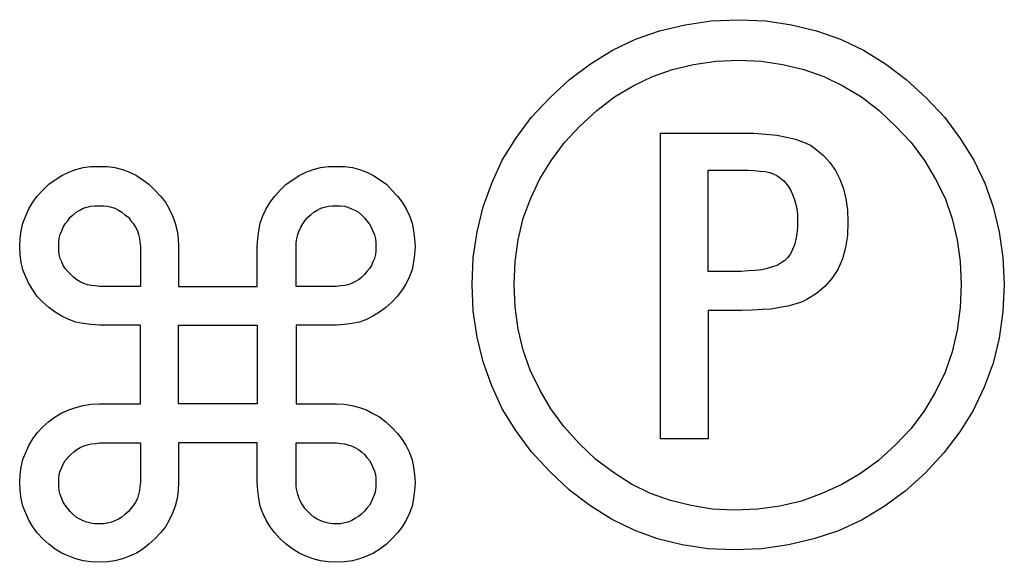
# Model space of a CAD drawing. Extents: x 0.2 to 25, y -0.2 to 2.1.
# Tile 13 of 13: x 21.2 to 25, y 0 to 2.1. Entities that reach past the tile are written whole.
import ezdxf

# ---------------------------------------------------------------- set-up
doc = ezdxf.new("R2010")
doc.units = 0

msp = doc.modelspace()

# ---------------------------------------------------------------- linework, layer by layer
at = {"color": 0}
for p, q in [((23.67188, 2.021484, 0.5), (23.77148, 2.044922, 0.5)), ((23.77148, 2.044922, 0.5), (23.87305, 2.060547, 0.5)), ((23.87305, 2.060547, 0.5), (23.98047, 2.064453, 0.5)), ((23.98047, 2.064453, 0.5), (24.08594, 2.060547, 0.5)), ((24.08594, 2.060547, 0.5), (24.18555, 2.044922, 0.5)), ((24.18555, 2.044922, 0.5), (24.2832, 2.021484, 0.5)), ((23.57813, 1.988281, 0.5), (23.67188, 2.021484, 0.5)), ((24.2832, 2.021484, 0.5), (24.37695, 1.988281, 0.5)), ((23.48828, 1.945313, 0.5), (23.57813, 1.988281, 0.5)), ((24.37695, 1.988281, 0.5), (24.4668, 1.945313, 0.5)), ((23.40234, 1.892578, 0.5), (23.48828, 1.945313, 0.5)), ((24.4668, 1.945313, 0.5), (24.55273, 1.892578, 0.5)), ((23.32031, 1.832031, 0.5), (23.40234, 1.892578, 0.5)), ((23.72266, 1.871094, 0.5), (23.80469, 1.890625, 0.5)), ((23.80469, 1.890625, 0.5), (23.89063, 1.902344, 0.5)), ((23.89063, 1.902344, 0.5), (23.98047, 1.90625, 0.5)), ((23.98047, 1.90625, 0.5), (24.06836, 1.902344, 0.5)), ((24.06836, 1.902344, 0.5), (24.15234, 1.890625, 0.5)), ((24.15234, 1.890625, 0.5), (24.23438, 1.871094, 0.5)), ((24.55273, 1.892578, 0.5), (24.63281, 1.832031, 0.5)), ((23.56836, 1.806641, 0.5), (23.64453, 1.84375, 0.5)), ((23.64453, 1.84375, 0.5), (23.72266, 1.871094, 0.5)), ((24.23438, 1.871094, 0.5), (24.3125, 1.84375, 0.5)), ((24.3125, 1.84375, 0.5), (24.38672, 1.806641, 0.5)), ((23.24414, 1.759766, 0.5), (23.32031, 1.832031, 0.5)), ((23.49609, 1.763672, 0.5), (23.56836, 1.806641, 0.5)), ((24.38672, 1.806641, 0.5), (24.45898, 1.763672, 0.5)), ((24.63281, 1.832031, 0.5), (24.71094, 1.759766, 0.5)), ((23.17188, 1.683594, 0.5), (23.24414, 1.759766, 0.5)), ((23.42773, 1.710938, 0.5), (23.49609, 1.763672, 0.5)), ((24.45898, 1.763672, 0.5), (24.52734, 1.710938, 0.5)), ((24.71094, 1.759766, 0.5), (24.7832, 1.683594, 0.5)), ((23.36133, 1.650391, 0.5), (23.42773, 1.710938, 0.5)), ((24.52734, 1.710938, 0.5), (24.5918, 1.650391, 0.5)), ((23.11133, 1.601563, 0.5), (23.17188, 1.683594, 0.5)), ((23.30078, 1.585938, 0.5), (23.36133, 1.650391, 0.5)), ((24.5918, 1.650391, 0.5), (24.65234, 1.585938, 0.5)), ((24.7832, 1.683594, 0.5), (24.84375, 1.601563, 0.5)), ((23.67578, 0.431641, 0.5), (23.67578, 1.623047, 0.5)), ((23.67578, 1.623047, 0.5), (23.99023, 1.623047, 0.5)), ((23.99023, 1.623047, 0.5), (24.03906, 1.623047, 0.5)), ((24.03906, 1.623047, 0.5), (24.08594, 1.619141, 0.5)), ((24.08594, 1.619141, 0.5), (24.12891, 1.615234, 0.5)), ((24.12891, 1.615234, 0.5), (24.16602, 1.607422, 0.5)), ((23.05859, 1.517578, 0.5), (23.11133, 1.601563, 0.5)), ((23.25, 1.517578, 0.5), (23.30078, 1.585938, 0.5)), ((24.16602, 1.607422, 0.5), (24.20117, 1.599609, 0.5)), ((24.20117, 1.599609, 0.5), (24.23242, 1.587891, 0.5)), ((24.23242, 1.587891, 0.5), (24.25977, 1.576172, 0.5)), ((24.25977, 1.576172, 0.5), (24.28125, 1.560547, 0.5)), ((24.65234, 1.585938, 0.5), (24.70508, 1.515625, 0.5)), ((24.84375, 1.601563, 0.5), (24.89648, 1.517578, 0.5)), ((24.28125, 1.560547, 0.5), (24.31055, 1.535156, 0.5)), ((23.01758, 1.427734, 0.5), (23.05859, 1.517578, 0.5)), ((23.20508, 1.445313, 0.5), (23.25, 1.517578, 0.5)), ((24.31055, 1.535156, 0.5), (24.33594, 1.507813, 0.5)), ((24.33594, 1.507813, 0.5), (24.35742, 1.476563, 0.5)), ((24.70508, 1.515625, 0.5), (24.74805, 1.443359, 0.5)), ((24.89648, 1.517578, 0.5), (24.93945, 1.427734, 0.5)), ((21.3418, 1.457031, 0.5), (21.36914, 1.470703, 0.5)), ((21.36914, 1.470703, 0.5), (21.39648, 1.480469, 0.5)), ((21.39648, 1.480469, 0.5), (21.42578, 1.488281, 0.5)), ((21.42578, 1.488281, 0.5), (21.45508, 1.492188, 0.5)), ((21.45508, 1.492188, 0.5), (21.48828, 1.492188, 0.5)), ((21.48828, 1.492188, 0.5), (21.51953, 1.492188, 0.5)), ((21.51953, 1.492188, 0.5), (21.54883, 1.488281, 0.5)), ((21.54883, 1.488281, 0.5), (21.57813, 1.480469, 0.5)), ((21.57813, 1.480469, 0.5), (21.60547, 1.470703, 0.5)), ((21.60547, 1.470703, 0.5), (21.63281, 1.457031, 0.5)), ((22.26758, 1.457031, 0.5), (22.29297, 1.470703, 0.5)), ((22.29297, 1.470703, 0.5), (22.32227, 1.480469, 0.5)), ((22.32227, 1.480469, 0.5), (22.34961, 1.488281, 0.5)), ((22.34961, 1.488281, 0.5), (22.38086, 1.492188, 0.5)), ((22.38086, 1.492188, 0.5), (22.41211, 1.492188, 0.5)), ((22.41211, 1.492188, 0.5), (22.44336, 1.492188, 0.5)), ((22.44336, 1.492188, 0.5), (22.47461, 1.488281, 0.5)), ((22.47461, 1.488281, 0.5), (22.50195, 1.480469, 0.5)), ((22.50195, 1.480469, 0.5), (22.53125, 1.470703, 0.5)), ((22.53125, 1.470703, 0.5), (22.55664, 1.457031, 0.5)), ((23.86133, 1.083984, 0.5), (23.86133, 1.478516, 0.5)), ((23.86133, 1.478516, 0.5), (23.99023, 1.478516, 0.5)), ((23.99023, 1.478516, 0.5), (24.01758, 1.478516, 0.5)), ((24.01758, 1.478516, 0.5), (24.04102, 1.476563, 0.5)), ((24.04102, 1.476563, 0.5), (24.06445, 1.474609, 0.5)), ((24.06445, 1.474609, 0.5), (24.08398, 1.472656, 0.5)), ((24.08398, 1.472656, 0.5), (24.10156, 1.46875, 0.5)), ((24.10156, 1.46875, 0.5), (24.11719, 1.462891, 0.5)), ((24.11719, 1.462891, 0.5), (24.12891, 1.457031, 0.5)), ((24.35742, 1.476563, 0.5), (24.375, 1.443359, 0.5)), ((21.26758, 1.400391, 0.5), (21.29102, 1.423828, 0.5)), ((21.29102, 1.423828, 0.5), (21.31641, 1.441406, 0.5)), ((21.31641, 1.441406, 0.5), (21.3418, 1.457031, 0.5)), ((21.63281, 1.457031, 0.5), (21.6582, 1.441406, 0.5)), ((21.6582, 1.441406, 0.5), (21.68164, 1.423828, 0.5)), ((21.68164, 1.423828, 0.5), (21.70508, 1.400391, 0.5)), ((22.19336, 1.400391, 0.5), (22.2168, 1.423828, 0.5)), ((22.2168, 1.423828, 0.5), (22.24219, 1.441406, 0.5)), ((22.24219, 1.441406, 0.5), (22.26758, 1.457031, 0.5)), ((22.55664, 1.457031, 0.5), (22.58203, 1.441406, 0.5)), ((22.58203, 1.441406, 0.5), (22.60742, 1.423828, 0.5)), ((22.60742, 1.423828, 0.5), (22.62891, 1.400391, 0.5)), ((22.98438, 1.335938, 0.5), (23.01758, 1.427734, 0.5)), ((23.16992, 1.369141, 0.5), (23.20508, 1.445313, 0.5)), ((24.12891, 1.457031, 0.5), (24.13867, 1.451172, 0.5)), ((24.13867, 1.451172, 0.5), (24.15625, 1.4375, 0.5)), ((24.15625, 1.4375, 0.5), (24.16992, 1.419922, 0.5)), ((24.375, 1.443359, 0.5), (24.38867, 1.40625, 0.5)), ((24.74805, 1.443359, 0.5), (24.78516, 1.369141, 0.5)), ((24.93945, 1.427734, 0.5), (24.97266, 1.335938, 0.5)), ((21.24609, 1.376953, 0.5), (21.26758, 1.400391, 0.5)), ((21.70508, 1.400391, 0.5), (21.72656, 1.376953, 0.5)), ((22.17188, 1.376953, 0.5), (22.19336, 1.400391, 0.5)), ((22.62891, 1.400391, 0.5), (22.65039, 1.376953, 0.5)), ((24.16992, 1.419922, 0.5), (24.18164, 1.402344, 0.5)), ((24.18164, 1.402344, 0.5), (24.19141, 1.380859, 0.5)), ((24.38867, 1.40625, 0.5), (24.39844, 1.367188, 0.5)), ((21.21289, 1.328125, 0.5), (21.22852, 1.353516, 0.5)), ((21.22852, 1.353516, 0.5), (21.24609, 1.376953, 0.5)), ((21.72656, 1.376953, 0.5), (21.74609, 1.353516, 0.5)), ((21.74609, 1.353516, 0.5), (21.75977, 1.328125, 0.5)), ((22.13867, 1.328125, 0.5), (22.1543, 1.353516, 0.5)), ((22.1543, 1.353516, 0.5), (22.17188, 1.376953, 0.5)), ((22.65039, 1.376953, 0.5), (22.66797, 1.353516, 0.5)), ((22.66797, 1.353516, 0.5), (22.68359, 1.328125, 0.5)), ((23.14063, 1.291016, 0.5), (23.16992, 1.369141, 0.5)), ((24.19141, 1.380859, 0.5), (24.19922, 1.359375, 0.5)), ((24.19922, 1.359375, 0.5), (24.20508, 1.335938, 0.5)), ((24.39844, 1.367188, 0.5), (24.4043, 1.324219, 0.5)), ((24.78516, 1.369141, 0.5), (24.8125, 1.289063, 0.5)), ((21.20117, 1.300781, 0.5), (21.21289, 1.328125, 0.5)), ((21.38672, 1.304688, 0.5), (21.39844, 1.314453, 0.5)), ((21.39844, 1.314453, 0.5), (21.41211, 1.322266, 0.5)), ((21.41211, 1.322266, 0.5), (21.42578, 1.330078, 0.5)), ((21.42578, 1.330078, 0.5), (21.43945, 1.333984, 0.5)), ((21.43945, 1.333984, 0.5), (21.45508, 1.337891, 0.5)), ((21.45508, 1.337891, 0.5), (21.4707, 1.339844, 0.5)), ((21.4707, 1.339844, 0.5), (21.48828, 1.339844, 0.5)), ((21.48828, 1.339844, 0.5), (21.50391, 1.339844, 0.5)), ((21.50391, 1.339844, 0.5), (21.51953, 1.337891, 0.5)), ((21.51953, 1.337891, 0.5), (21.53516, 1.333984, 0.5)), ((21.53516, 1.333984, 0.5), (21.54883, 1.330078, 0.5)), ((21.54883, 1.330078, 0.5), (21.5625, 1.322266, 0.5)), ((21.5625, 1.322266, 0.5), (21.57617, 1.314453, 0.5)), ((21.57617, 1.314453, 0.5), (21.58789, 1.304688, 0.5)), ((21.75977, 1.328125, 0.5), (21.77344, 1.300781, 0.5)), ((22.125, 1.300781, 0.5), (22.13867, 1.328125, 0.5)), ((22.3125, 1.304688, 0.5), (22.32422, 1.314453, 0.5)), ((22.32422, 1.314453, 0.5), (22.33789, 1.322266, 0.5)), ((22.33789, 1.322266, 0.5), (22.35156, 1.330078, 0.5)), ((22.35156, 1.330078, 0.5), (22.36523, 1.333984, 0.5)), ((22.36523, 1.333984, 0.5), (22.38086, 1.337891, 0.5)), ((22.38086, 1.337891, 0.5), (22.39648, 1.339844, 0.5)), ((22.39648, 1.339844, 0.5), (22.41211, 1.339844, 0.5)), ((22.41211, 1.339844, 0.5), (22.42773, 1.339844, 0.5)), ((22.42773, 1.339844, 0.5), (22.44336, 1.337891, 0.5)), ((22.44336, 1.337891, 0.5), (22.45703, 1.333984, 0.5)), ((22.45703, 1.333984, 0.5), (22.4707, 1.328125, 0.5)), ((22.4707, 1.328125, 0.5), (22.48438, 1.322266, 0.5)), ((22.48438, 1.322266, 0.5), (22.49805, 1.314453, 0.5)), ((22.49805, 1.314453, 0.5), (22.50977, 1.304688, 0.5)), ((22.68359, 1.328125, 0.5), (22.69727, 1.300781, 0.5)), ((22.96094, 1.238281, 0.5), (22.98438, 1.335938, 0.5)), ((24.20508, 1.335938, 0.5), (24.20898, 1.308594, 0.5)), ((24.20898, 1.308594, 0.5), (24.20898, 1.28125, 0.5)), ((24.4043, 1.324219, 0.5), (24.40625, 1.277344, 0.5)), ((24.97266, 1.335938, 0.5), (24.99609, 1.238281, 0.5)), ((21.18359, 1.242188, 0.5), (21.18945, 1.271484, 0.5)), ((21.18945, 1.271484, 0.5), (21.20117, 1.300781, 0.5)), ((21.34766, 1.255859, 0.5), (21.35547, 1.269531, 0.5)), ((21.35547, 1.269531, 0.5), (21.36523, 1.28125, 0.5)), ((21.36523, 1.28125, 0.5), (21.375, 1.294922, 0.5)), ((21.375, 1.294922, 0.5), (21.38672, 1.304688, 0.5)), ((21.58789, 1.304688, 0.5), (21.60156, 1.294922, 0.5)), ((21.60156, 1.294922, 0.5), (21.61133, 1.28125, 0.5)), ((21.61133, 1.28125, 0.5), (21.62109, 1.269531, 0.5)), ((21.62109, 1.269531, 0.5), (21.62891, 1.255859, 0.5)), ((21.77344, 1.300781, 0.5), (21.7832, 1.271484, 0.5)), ((21.7832, 1.271484, 0.5), (21.79102, 1.242188, 0.5)), ((22.10938, 1.242188, 0.5), (22.11523, 1.271484, 0.5)), ((22.11523, 1.271484, 0.5), (22.125, 1.300781, 0.5)), ((22.27344, 1.255859, 0.5), (22.28125, 1.269531, 0.5)), ((22.28125, 1.269531, 0.5), (22.28906, 1.28125, 0.5)), ((22.28906, 1.28125, 0.5), (22.30078, 1.294922, 0.5)), ((22.30078, 1.294922, 0.5), (22.3125, 1.304688, 0.5)), ((22.50977, 1.304688, 0.5), (22.52148, 1.292969, 0.5)), ((22.52148, 1.292969, 0.5), (22.53125, 1.28125, 0.5)), ((22.53125, 1.28125, 0.5), (22.54102, 1.267578, 0.5)), ((22.54102, 1.267578, 0.5), (22.54883, 1.253906, 0.5)), ((22.69727, 1.300781, 0.5), (22.70703, 1.271484, 0.5)), ((22.70703, 1.271484, 0.5), (22.71289, 1.242188, 0.5)), ((23.12109, 1.207031, 0.5), (23.14063, 1.291016, 0.5)), ((24.20898, 1.28125, 0.5), (24.20898, 1.255859, 0.5)), ((24.40625, 1.277344, 0.5), (24.4043, 1.224609, 0.5)), ((24.8125, 1.289063, 0.5), (24.83203, 1.207031, 0.5)), ((21.17969, 1.212891, 0.5), (21.18359, 1.242188, 0.5)), ((21.33203, 1.212891, 0.5), (21.33594, 1.228516, 0.5)), ((21.33594, 1.228516, 0.5), (21.3418, 1.242188, 0.5)), ((21.3418, 1.242188, 0.5), (21.34766, 1.255859, 0.5)), ((21.62891, 1.255859, 0.5), (21.63672, 1.242188, 0.5)), ((21.63672, 1.242188, 0.5), (21.64063, 1.228516, 0.5)), ((21.64063, 1.228516, 0.5), (21.64453, 1.212891, 0.5)), ((21.79102, 1.242188, 0.5), (21.79492, 1.212891, 0.5)), ((22.10547, 1.212891, 0.5), (22.10938, 1.242188, 0.5)), ((22.25781, 1.212891, 0.5), (22.26172, 1.228516, 0.5)), ((22.26172, 1.228516, 0.5), (22.26758, 1.242188, 0.5)), ((22.26758, 1.242188, 0.5), (22.27344, 1.255859, 0.5)), ((22.54883, 1.253906, 0.5), (22.55469, 1.240234, 0.5)), ((22.55469, 1.240234, 0.5), (22.56055, 1.226563, 0.5)), ((22.71289, 1.242188, 0.5), (22.7168, 1.212891, 0.5)), ((22.94531, 1.138672, 0.5), (22.96094, 1.238281, 0.5)), ((24.20703, 1.230469, 0.5), (24.20313, 1.208984, 0.5)), ((24.20898, 1.255859, 0.5), (24.20703, 1.230469, 0.5)), ((24.99609, 1.238281, 0.5), (25.00977, 1.138672, 0.5)), ((21.17773, 1.181641, 0.5), (21.17969, 1.212891, 0.5)), ((21.33008, 1.197266, 0.5), (21.33203, 1.212891, 0.5)), ((21.33008, 1.181641, 0.5), (21.33008, 1.197266, 0.5)), ((21.64453, 1.212891, 0.5), (21.64648, 1.197266, 0.5)), ((21.64648, 1.197266, 0.5), (21.64844, 1.181641, 0.5)), ((21.79492, 1.212891, 0.5), (21.79688, 1.181641, 0.5)), ((22.10352, 1.181641, 0.5), (22.10547, 1.212891, 0.5)), ((22.25586, 1.197266, 0.5), (22.25781, 1.212891, 0.5)), ((22.25586, 1.181641, 0.5), (22.25586, 1.197266, 0.5)), ((22.56055, 1.226563, 0.5), (22.56445, 1.210938, 0.5)), ((22.56445, 1.210938, 0.5), (22.56641, 1.197266, 0.5)), ((22.56641, 1.197266, 0.5), (22.56641, 1.181641, 0.5)), ((22.7168, 1.212891, 0.5), (22.71875, 1.181641, 0.5)), ((23.10938, 1.123047, 0.5), (23.12109, 1.207031, 0.5)), ((24.20313, 1.208984, 0.5), (24.19727, 1.1875, 0.5)), ((24.4043, 1.224609, 0.5), (24.39648, 1.177734, 0.5)), ((24.83203, 1.207031, 0.5), (24.84375, 1.123047, 0.5)), ((21.17969, 1.148438, 0.5), (21.17773, 1.181641, 0.5)), ((21.33008, 1.164063, 0.5), (21.33008, 1.181641, 0.5)), ((21.33203, 1.150391, 0.5), (21.33008, 1.164063, 0.5)), ((21.64844, 1.181641, 0.5), (21.64844, 1.025391, 0.5)), ((21.79688, 1.181641, 0.5), (21.79688, 1.025391, 0.5)), ((22.10352, 1.025391, 0.5), (22.10352, 1.181641, 0.5)), ((22.25586, 1.025391, 0.5), (22.25586, 1.181641, 0.5)), ((22.56641, 1.164063, 0.5), (22.56445, 1.150391, 0.5)), ((22.56641, 1.181641, 0.5), (22.56641, 1.164063, 0.5)), ((22.71875, 1.181641, 0.5), (22.7168, 1.150391, 0.5)), ((24.18164, 1.152344, 0.5), (24.17188, 1.138672, 0.5)), ((24.18945, 1.169922, 0.5), (24.18164, 1.152344, 0.5)), ((24.19727, 1.1875, 0.5), (24.18945, 1.169922, 0.5)), ((24.39648, 1.177734, 0.5), (24.38477, 1.132813, 0.5)), ((21.18359, 1.119141, 0.5), (21.17969, 1.148438, 0.5)), ((21.18945, 1.089844, 0.5), (21.18359, 1.119141, 0.5)), ((21.33594, 1.134766, 0.5), (21.33203, 1.150391, 0.5)), ((21.3418, 1.121094, 0.5), (21.33594, 1.134766, 0.5)), ((21.34766, 1.107422, 0.5), (21.3418, 1.121094, 0.5)), ((22.55469, 1.121094, 0.5), (22.54883, 1.107422, 0.5)), ((22.56055, 1.134766, 0.5), (22.55469, 1.121094, 0.5)), ((22.56445, 1.150391, 0.5), (22.56055, 1.134766, 0.5)), ((22.71289, 1.121094, 0.5), (22.70703, 1.091797, 0.5)), ((22.7168, 1.150391, 0.5), (22.71289, 1.121094, 0.5)), ((22.94141, 1.033203, 0.5), (22.94531, 1.138672, 0.5)), ((23.10547, 1.033203, 0.5), (23.10938, 1.123047, 0.5)), ((24.14648, 1.117188, 0.5), (24.13086, 1.107422, 0.5)), ((24.16016, 1.126953, 0.5), (24.14648, 1.117188, 0.5)), ((24.17188, 1.138672, 0.5), (24.16016, 1.126953, 0.5)), ((24.38477, 1.132813, 0.5), (24.36719, 1.091797, 0.5)), ((24.84375, 1.123047, 0.5), (24.84766, 1.033203, 0.5)), ((25.00977, 1.138672, 0.5), (25.01563, 1.033203, 0.5)), ((21.20117, 1.0625, 0.5), (21.18945, 1.089844, 0.5)), ((21.35547, 1.095703, 0.5), (21.34766, 1.107422, 0.5)), ((21.36523, 1.083984, 0.5), (21.35547, 1.095703, 0.5)), ((21.37695, 1.072266, 0.5), (21.36523, 1.083984, 0.5)), ((22.53125, 1.083984, 0.5), (22.52148, 1.072266, 0.5)), ((22.54102, 1.095703, 0.5), (22.53125, 1.083984, 0.5)), ((22.54883, 1.107422, 0.5), (22.54102, 1.095703, 0.5)), ((22.70703, 1.091797, 0.5), (22.69727, 1.064453, 0.5)), ((23.99023, 1.083984, 0.5), (23.86133, 1.083984, 0.5)), ((24.01758, 1.085938, 0.5), (23.99023, 1.083984, 0.5)), ((24.04492, 1.087891, 0.5), (24.01758, 1.085938, 0.5)), ((24.07031, 1.089844, 0.5), (24.04492, 1.087891, 0.5)), ((24.0918, 1.095703, 0.5), (24.07031, 1.089844, 0.5)), ((24.11133, 1.101563, 0.5), (24.0918, 1.095703, 0.5)), ((24.13086, 1.107422, 0.5), (24.11133, 1.101563, 0.5)), ((24.36719, 1.091797, 0.5), (24.34375, 1.056641, 0.5)), ((21.21289, 1.037109, 0.5), (21.20117, 1.0625, 0.5)), ((21.22852, 1.011719, 0.5), (21.21289, 1.037109, 0.5)), ((21.38867, 1.060547, 0.5), (21.37695, 1.072266, 0.5)), ((21.40039, 1.050781, 0.5), (21.38867, 1.060547, 0.5)), ((21.41406, 1.042969, 0.5), (21.40039, 1.050781, 0.5)), ((21.42773, 1.037109, 0.5), (21.41406, 1.042969, 0.5)), ((21.44141, 1.03125, 0.5), (21.42773, 1.037109, 0.5)), ((22.4707, 1.037109, 0.5), (22.45703, 1.03125, 0.5)), ((22.48438, 1.042969, 0.5), (22.4707, 1.037109, 0.5)), ((22.49805, 1.050781, 0.5), (22.48438, 1.042969, 0.5)), ((22.50977, 1.060547, 0.5), (22.49805, 1.050781, 0.5)), ((22.52148, 1.072266, 0.5), (22.50977, 1.060547, 0.5)), ((22.68359, 1.037109, 0.5), (22.66797, 1.011719, 0.5)), ((22.69727, 1.064453, 0.5), (22.68359, 1.037109, 0.5)), ((24.34375, 1.056641, 0.5), (24.31641, 1.025391, 0.5)), ((21.24609, 0.986328, 0.5), (21.22852, 1.011719, 0.5)), ((21.45703, 1.029297, 0.5), (21.44141, 1.03125, 0.5)), ((21.47266, 1.027344, 0.5), (21.45703, 1.029297, 0.5)), ((21.48828, 1.025391, 0.5), (21.47266, 1.027344, 0.5)), ((21.64844, 1.025391, 0.5), (21.48828, 1.025391, 0.5)), ((21.79688, 1.025391, 0.5), (22.10352, 1.025391, 0.5)), ((22.41211, 1.025391, 0.5), (22.25586, 1.025391, 0.5)), ((22.42773, 1.027344, 0.5), (22.41211, 1.025391, 0.5)), ((22.44336, 1.029297, 0.5), (22.42773, 1.027344, 0.5)), ((22.45703, 1.03125, 0.5), (22.44336, 1.029297, 0.5)), ((22.66797, 1.011719, 0.5), (22.65039, 0.988281, 0.5)), ((22.94531, 0.929688, 0.5), (22.94141, 1.033203, 0.5)), ((23.10938, 0.945313, 0.5), (23.10547, 1.033203, 0.5)), ((24.2832, 0.998047, 0.5), (24.24609, 0.974609, 0.5)), ((24.31641, 1.025391, 0.5), (24.2832, 0.998047, 0.5)), ((24.84766, 1.033203, 0.5), (24.84375, 0.943359, 0.5)), ((25.01563, 1.033203, 0.5), (25.00977, 0.927734, 0.5)), ((21.26758, 0.964844, 0.5), (21.24609, 0.986328, 0.5)), ((21.29102, 0.943359, 0.5), (21.26758, 0.964844, 0.5)), ((22.62891, 0.964844, 0.5), (22.60547, 0.943359, 0.5)), ((22.65039, 0.988281, 0.5), (22.62891, 0.964844, 0.5)), ((24.22461, 0.964844, 0.5), (24.19922, 0.957031, 0.5)), ((24.24609, 0.974609, 0.5), (24.22461, 0.964844, 0.5)), ((21.31641, 0.925781, 0.5), (21.29102, 0.943359, 0.5)), ((21.3418, 0.910156, 0.5), (21.31641, 0.925781, 0.5)), ((22.58008, 0.925781, 0.5), (22.55469, 0.910156, 0.5)), ((22.60547, 0.943359, 0.5), (22.58008, 0.925781, 0.5)), ((22.96094, 0.828125, 0.5), (22.94531, 0.929688, 0.5)), ((23.12109, 0.859375, 0.5), (23.10938, 0.945313, 0.5)), ((23.99219, 0.931641, 0.5), (23.86133, 0.931641, 0.5)), ((23.86133, 0.931641, 0.5), (23.86133, 0.431641, 0.5)), ((24.0332, 0.933594, 0.5), (23.99219, 0.931641, 0.5)), ((24.07227, 0.935547, 0.5), (24.0332, 0.933594, 0.5)), ((24.10742, 0.9375, 0.5), (24.07227, 0.935547, 0.5)), ((24.14063, 0.943359, 0.5), (24.10742, 0.9375, 0.5)), ((24.17188, 0.949219, 0.5), (24.14063, 0.943359, 0.5)), ((24.19922, 0.957031, 0.5), (24.17188, 0.949219, 0.5)), ((24.84375, 0.943359, 0.5), (24.83203, 0.855469, 0.5)), ((25.00977, 0.927734, 0.5), (24.99609, 0.824219, 0.5)), ((21.36914, 0.896484, 0.5), (21.3418, 0.910156, 0.5)), ((21.39648, 0.886719, 0.5), (21.36914, 0.896484, 0.5)), ((21.42578, 0.880859, 0.5), (21.39648, 0.886719, 0.5)), ((22.50195, 0.886719, 0.5), (22.47266, 0.880859, 0.5)), ((22.5293, 0.896484, 0.5), (22.50195, 0.886719, 0.5)), ((22.55469, 0.910156, 0.5), (22.5293, 0.896484, 0.5)), ((21.45508, 0.876953, 0.5), (21.42578, 0.880859, 0.5)), ((21.48828, 0.875, 0.5), (21.45508, 0.876953, 0.5)), ((21.64844, 0.875, 0.5), (21.48828, 0.875, 0.5)), ((21.64844, 0.568359, 0.5), (21.64844, 0.875, 0.5)), ((21.79688, 0.568359, 0.5), (21.79688, 0.875, 0.5)), ((21.79688, 0.875, 0.5), (22.10352, 0.875, 0.5)), ((22.10352, 0.875, 0.5), (22.10352, 0.568359, 0.5)), ((22.41211, 0.875, 0.5), (22.25586, 0.875, 0.5)), ((22.25586, 0.875, 0.5), (22.25586, 0.568359, 0.5)), ((22.44336, 0.876953, 0.5), (22.41211, 0.875, 0.5)), ((22.47266, 0.880859, 0.5), (22.44336, 0.876953, 0.5)), ((23.14063, 0.777344, 0.5), (23.12109, 0.859375, 0.5)), ((24.83203, 0.855469, 0.5), (24.8125, 0.771484, 0.5)), ((22.98438, 0.732422, 0.5), (22.96094, 0.828125, 0.5)), ((24.99609, 0.824219, 0.5), (24.97266, 0.726563, 0.5)), ((23.16797, 0.699219, 0.5), (23.14063, 0.777344, 0.5)), ((24.8125, 0.771484, 0.5), (24.78516, 0.691406, 0.5)), ((23.01758, 0.638672, 0.5), (22.98438, 0.732422, 0.5)), ((23.20508, 0.623047, 0.5), (23.16797, 0.699219, 0.5)), ((24.78516, 0.691406, 0.5), (24.74805, 0.615234, 0.5)), ((24.97266, 0.726563, 0.5), (24.9375, 0.632813, 0.5)), ((23.05859, 0.548828, 0.5), (23.01758, 0.638672, 0.5)), ((23.24805, 0.548828, 0.5), (23.20508, 0.623047, 0.5)), ((24.74805, 0.615234, 0.5), (24.70508, 0.542969, 0.5)), ((24.9375, 0.632813, 0.5), (24.89453, 0.542969, 0.5)), ((21.3418, 0.533203, 0.5), (21.36914, 0.544922, 0.5)), ((21.36914, 0.544922, 0.5), (21.39648, 0.554688, 0.5)), ((21.39648, 0.554688, 0.5), (21.42578, 0.5625, 0.5)), ((21.42578, 0.5625, 0.5), (21.45508, 0.566406, 0.5)), ((21.45508, 0.566406, 0.5), (21.48828, 0.568359, 0.5)), ((21.48828, 0.568359, 0.5), (21.64844, 0.568359, 0.5)), ((22.10352, 0.568359, 0.5), (21.79688, 0.568359, 0.5)), ((22.25586, 0.568359, 0.5), (22.41211, 0.568359, 0.5)), ((22.41211, 0.568359, 0.5), (22.44336, 0.566406, 0.5)), ((22.44336, 0.566406, 0.5), (22.47266, 0.5625, 0.5)), ((22.47266, 0.5625, 0.5), (22.50195, 0.554688, 0.5)), ((22.50195, 0.554688, 0.5), (22.5293, 0.544922, 0.5)), ((22.5293, 0.544922, 0.5), (22.55469, 0.53125, 0.5)), ((23.11133, 0.464844, 0.5), (23.05859, 0.548828, 0.5)), ((23.29883, 0.480469, 0.5), (23.24805, 0.548828, 0.5)), ((24.70508, 0.542969, 0.5), (24.65234, 0.472656, 0.5)), ((24.89453, 0.542969, 0.5), (24.8418, 0.458984, 0.5)), ((21.26758, 0.478516, 0.5), (21.29102, 0.5, 0.5)), ((21.29102, 0.5, 0.5), (21.31641, 0.517578, 0.5)), ((21.31641, 0.517578, 0.5), (21.3418, 0.533203, 0.5)), ((22.55469, 0.53125, 0.5), (22.58008, 0.517578, 0.5)), ((22.58008, 0.517578, 0.5), (22.60547, 0.498047, 0.5)), ((21.24609, 0.455078, 0.5), (21.26758, 0.478516, 0.5)), ((22.60547, 0.498047, 0.5), (22.62891, 0.476563, 0.5)), ((22.62891, 0.476563, 0.5), (22.65039, 0.453125, 0.5)), ((23.17188, 0.382813, 0.5), (23.11133, 0.464844, 0.5)), ((23.35938, 0.412109, 0.5), (23.29883, 0.480469, 0.5)), ((24.65234, 0.472656, 0.5), (24.5918, 0.408203, 0.5)), ((21.21289, 0.40625, 0.5), (21.22852, 0.431641, 0.5)), ((21.22852, 0.431641, 0.5), (21.24609, 0.455078, 0.5)), ((22.65039, 0.453125, 0.5), (22.66797, 0.429688, 0.5)), ((22.66797, 0.429688, 0.5), (22.68359, 0.404297, 0.5)), ((23.86133, 0.431641, 0.5), (23.67578, 0.431641, 0.5)), ((24.8418, 0.458984, 0.5), (24.7793, 0.376953, 0.5)), ((21.20117, 0.378906, 0.5), (21.21289, 0.40625, 0.5)), ((21.38867, 0.380859, 0.5), (21.40039, 0.390625, 0.5)), ((21.40039, 0.390625, 0.5), (21.41406, 0.398438, 0.5)), ((21.41406, 0.398438, 0.5), (21.42773, 0.404297, 0.5)), ((21.42773, 0.404297, 0.5), (21.44141, 0.408203, 0.5)), ((21.44141, 0.408203, 0.5), (21.45703, 0.412109, 0.5)), ((21.45703, 0.412109, 0.5), (21.47266, 0.414063, 0.5)), ((21.47266, 0.414063, 0.5), (21.48828, 0.416016, 0.5)), ((21.48828, 0.416016, 0.5), (21.64844, 0.416016, 0.5)), ((21.64844, 0.416016, 0.5), (21.64844, 0.261719, 0.5)), ((22.10352, 0.416016, 0.5), (21.79688, 0.416016, 0.5)), ((21.79688, 0.416016, 0.5), (21.79688, 0.261719, 0.5)), ((22.10352, 0.261719, 0.5), (22.10352, 0.416016, 0.5)), ((22.25586, 0.261719, 0.5), (22.25586, 0.416016, 0.5)), ((22.25586, 0.416016, 0.5), (22.41211, 0.416016, 0.5)), ((22.41211, 0.416016, 0.5), (22.42773, 0.414063, 0.5)), ((22.42773, 0.414063, 0.5), (22.44336, 0.412109, 0.5)), ((22.44336, 0.412109, 0.5), (22.45703, 0.408203, 0.5)), ((22.45703, 0.408203, 0.5), (22.4707, 0.404297, 0.5)), ((22.4707, 0.404297, 0.5), (22.48438, 0.398438, 0.5)), ((22.48438, 0.398438, 0.5), (22.49805, 0.390625, 0.5)), ((22.49805, 0.390625, 0.5), (22.50977, 0.380859, 0.5)), ((22.68359, 0.404297, 0.5), (22.69727, 0.378906, 0.5)), ((23.42383, 0.351563, 0.5), (23.35938, 0.412109, 0.5)), ((24.5918, 0.408203, 0.5), (24.52539, 0.347656, 0.5)), ((21.18359, 0.322266, 0.5), (21.18945, 0.351563, 0.5)), ((21.18945, 0.351563, 0.5), (21.20117, 0.378906, 0.5)), ((21.34766, 0.333984, 0.5), (21.35547, 0.347656, 0.5)), ((21.35547, 0.347656, 0.5), (21.36523, 0.359375, 0.5)), ((21.36523, 0.359375, 0.5), (21.37695, 0.371094, 0.5)), ((21.37695, 0.371094, 0.5), (21.38867, 0.380859, 0.5)), ((22.50977, 0.380859, 0.5), (22.52148, 0.371094, 0.5)), ((22.52148, 0.371094, 0.5), (22.53125, 0.359375, 0.5)), ((22.53125, 0.359375, 0.5), (22.54102, 0.347656, 0.5)), ((22.54102, 0.347656, 0.5), (22.54883, 0.333984, 0.5)), ((22.69727, 0.378906, 0.5), (22.70703, 0.349609, 0.5)), ((22.70703, 0.349609, 0.5), (22.71289, 0.322266, 0.5)), ((23.24414, 0.304688, 0.5), (23.17188, 0.382813, 0.5)), ((23.49219, 0.300781, 0.5), (23.42383, 0.351563, 0.5)), ((24.52539, 0.347656, 0.5), (24.45508, 0.296875, 0.5)), ((24.7793, 0.376953, 0.5), (24.70703, 0.298828, 0.5)), ((21.17969, 0.292969, 0.5), (21.18359, 0.322266, 0.5)), ((21.33594, 0.306641, 0.5), (21.3418, 0.320313, 0.5)), ((21.3418, 0.320313, 0.5), (21.34766, 0.333984, 0.5)), ((22.54883, 0.333984, 0.5), (22.55469, 0.320313, 0.5)), ((22.55469, 0.320313, 0.5), (22.56055, 0.306641, 0.5)), ((22.71289, 0.322266, 0.5), (22.7168, 0.292969, 0.5)), ((21.17773, 0.261719, 0.5), (21.17969, 0.292969, 0.5)), ((21.33008, 0.277344, 0.5), (21.33203, 0.292969, 0.5)), ((21.33008, 0.261719, 0.5), (21.33008, 0.277344, 0.5)), ((21.33203, 0.292969, 0.5), (21.33594, 0.306641, 0.5)), ((22.56055, 0.306641, 0.5), (22.56445, 0.292969, 0.5)), ((22.56445, 0.292969, 0.5), (22.56641, 0.277344, 0.5)), ((22.56641, 0.277344, 0.5), (22.56641, 0.261719, 0.5)), ((22.7168, 0.292969, 0.5), (22.71875, 0.261719, 0.5)), ((23.32031, 0.232422, 0.5), (23.24414, 0.304688, 0.5)), ((23.5625, 0.255859, 0.5), (23.49219, 0.300781, 0.5)), ((24.45508, 0.296875, 0.5), (24.38281, 0.253906, 0.5)), ((24.70703, 0.298828, 0.5), (24.62891, 0.228516, 0.5)), ((21.17969, 0.230469, 0.5), (21.17773, 0.261719, 0.5)), ((21.18359, 0.199219, 0.5), (21.17969, 0.230469, 0.5)), ((21.33008, 0.246094, 0.5), (21.33008, 0.261719, 0.5)), ((21.33203, 0.230469, 0.5), (21.33008, 0.246094, 0.5)), ((21.33594, 0.214844, 0.5), (21.33203, 0.230469, 0.5)), ((21.64453, 0.230469, 0.5), (21.64063, 0.214844, 0.5)), ((21.64648, 0.246094, 0.5), (21.64453, 0.230469, 0.5)), ((21.64844, 0.261719, 0.5), (21.64648, 0.246094, 0.5)), ((21.79492, 0.230469, 0.5), (21.79102, 0.199219, 0.5)), ((21.79688, 0.261719, 0.5), (21.79492, 0.230469, 0.5)), ((22.10547, 0.230469, 0.5), (22.10352, 0.261719, 0.5)), ((22.10938, 0.199219, 0.5), (22.10547, 0.230469, 0.5)), ((22.25586, 0.246094, 0.5), (22.25586, 0.261719, 0.5)), ((22.25781, 0.230469, 0.5), (22.25586, 0.246094, 0.5)), ((22.26172, 0.214844, 0.5), (22.25781, 0.230469, 0.5)), ((22.56445, 0.230469, 0.5), (22.56055, 0.216797, 0.5)), ((22.56641, 0.246094, 0.5), (22.56445, 0.230469, 0.5)), ((22.56641, 0.261719, 0.5), (22.56641, 0.246094, 0.5)), ((22.7168, 0.230469, 0.5), (22.71289, 0.199219, 0.5)), ((22.71875, 0.261719, 0.5), (22.7168, 0.230469, 0.5)), ((23.40039, 0.171875, 0.5), (23.32031, 0.232422, 0.5)), ((23.63672, 0.21875, 0.5), (23.5625, 0.255859, 0.5)), ((24.38281, 0.253906, 0.5), (24.30469, 0.21875, 0.5)), ((21.18945, 0.169922, 0.5), (21.18359, 0.199219, 0.5)), ((21.3418, 0.199219, 0.5), (21.33594, 0.214844, 0.5)), ((21.34766, 0.185547, 0.5), (21.3418, 0.199219, 0.5)), ((21.63672, 0.199219, 0.5), (21.62891, 0.185547, 0.5)), ((21.64063, 0.214844, 0.5), (21.63672, 0.199219, 0.5)), ((21.79102, 0.199219, 0.5), (21.7832, 0.169922, 0.5)), ((22.11523, 0.169922, 0.5), (22.10938, 0.199219, 0.5)), ((22.26758, 0.199219, 0.5), (22.26172, 0.214844, 0.5)), ((22.27344, 0.185547, 0.5), (22.26758, 0.199219, 0.5)), ((22.55469, 0.201172, 0.5), (22.54883, 0.1875, 0.5)), ((22.56055, 0.216797, 0.5), (22.55469, 0.201172, 0.5)), ((22.71289, 0.199219, 0.5), (22.70703, 0.169922, 0.5)), ((23.71484, 0.191406, 0.5), (23.63672, 0.21875, 0.5)), ((24.30469, 0.21875, 0.5), (24.22461, 0.189453, 0.5)), ((24.62891, 0.228516, 0.5), (24.54688, 0.167969, 0.5)), ((21.20117, 0.142578, 0.5), (21.18945, 0.169922, 0.5)), ((21.35547, 0.173828, 0.5), (21.34766, 0.185547, 0.5)), ((21.36523, 0.160156, 0.5), (21.35547, 0.173828, 0.5)), ((21.375, 0.148438, 0.5), (21.36523, 0.160156, 0.5)), ((21.61133, 0.160156, 0.5), (21.60156, 0.148438, 0.5)), ((21.62109, 0.173828, 0.5), (21.61133, 0.160156, 0.5)), ((21.62891, 0.185547, 0.5), (21.62109, 0.173828, 0.5)), ((21.7832, 0.169922, 0.5), (21.77344, 0.142578, 0.5)), ((22.125, 0.142578, 0.5), (22.11523, 0.169922, 0.5)), ((22.28125, 0.173828, 0.5), (22.27344, 0.185547, 0.5)), ((22.28906, 0.160156, 0.5), (22.28125, 0.173828, 0.5)), ((22.30078, 0.148438, 0.5), (22.28906, 0.160156, 0.5)), ((22.53125, 0.162109, 0.5), (22.52148, 0.150391, 0.5)), ((22.54102, 0.173828, 0.5), (22.53125, 0.162109, 0.5)), ((22.54883, 0.1875, 0.5), (22.54102, 0.173828, 0.5)), ((22.70703, 0.169922, 0.5), (22.69727, 0.142578, 0.5)), ((23.48438, 0.119141, 0.5), (23.40039, 0.171875, 0.5)), ((23.79492, 0.171875, 0.5), (23.71484, 0.191406, 0.5)), ((23.87695, 0.158203, 0.5), (23.79492, 0.171875, 0.5)), ((23.96289, 0.154297, 0.5), (23.87695, 0.158203, 0.5)), ((24.05469, 0.158203, 0.5), (23.96289, 0.154297, 0.5)), ((24.14063, 0.169922, 0.5), (24.05469, 0.158203, 0.5)), ((24.22461, 0.189453, 0.5), (24.14063, 0.169922, 0.5)), ((24.54688, 0.167969, 0.5), (24.46094, 0.117188, 0.5)), ((21.21289, 0.115234, 0.5), (21.20117, 0.142578, 0.5)), ((21.22852, 0.089844, 0.5), (21.21289, 0.115234, 0.5)), ((21.38672, 0.136719, 0.5), (21.375, 0.148438, 0.5)), ((21.39844, 0.126953, 0.5), (21.38672, 0.136719, 0.5)), ((21.41211, 0.119141, 0.5), (21.39844, 0.126953, 0.5)), ((21.42578, 0.113281, 0.5), (21.41211, 0.119141, 0.5)), ((21.5625, 0.119141, 0.5), (21.54883, 0.113281, 0.5)), ((21.57617, 0.126953, 0.5), (21.5625, 0.119141, 0.5)), ((21.58789, 0.136719, 0.5), (21.57617, 0.126953, 0.5)), ((21.60156, 0.148438, 0.5), (21.58789, 0.136719, 0.5)), ((21.75977, 0.115234, 0.5), (21.74609, 0.089844, 0.5)), ((21.77344, 0.142578, 0.5), (21.75977, 0.115234, 0.5)), ((22.13867, 0.115234, 0.5), (22.125, 0.142578, 0.5)), ((22.1543, 0.089844, 0.5), (22.13867, 0.115234, 0.5)), ((22.3125, 0.136719, 0.5), (22.30078, 0.148438, 0.5)), ((22.32422, 0.126953, 0.5), (22.3125, 0.136719, 0.5)), ((22.33789, 0.119141, 0.5), (22.32422, 0.126953, 0.5)), ((22.35156, 0.113281, 0.5), (22.33789, 0.119141, 0.5)), ((22.48438, 0.121094, 0.5), (22.4707, 0.113281, 0.5)), ((22.49805, 0.128906, 0.5), (22.48438, 0.121094, 0.5)), ((22.50977, 0.138672, 0.5), (22.49805, 0.128906, 0.5)), ((22.52148, 0.150391, 0.5), (22.50977, 0.138672, 0.5)), ((22.68359, 0.115234, 0.5), (22.66797, 0.089844, 0.5)), ((22.69727, 0.142578, 0.5), (22.68359, 0.115234, 0.5)), ((23.57227, 0.076172, 0.5), (23.48438, 0.119141, 0.5)), ((24.46094, 0.117188, 0.5), (24.36914, 0.074219, 0.5)), ((21.24609, 0.066406, 0.5), (21.22852, 0.089844, 0.5)), ((21.43945, 0.107422, 0.5), (21.42578, 0.113281, 0.5)), ((21.45508, 0.103516, 0.5), (21.43945, 0.107422, 0.5)), ((21.4707, 0.101563, 0.5), (21.45508, 0.103516, 0.5)), ((21.48828, 0.101563, 0.5), (21.4707, 0.101563, 0.5)), ((21.50391, 0.101563, 0.5), (21.48828, 0.101563, 0.5)), ((21.51953, 0.103516, 0.5), (21.50391, 0.101563, 0.5)), ((21.53516, 0.107422, 0.5), (21.51953, 0.103516, 0.5)), ((21.54883, 0.113281, 0.5), (21.53516, 0.107422, 0.5)), ((21.74609, 0.089844, 0.5), (21.72656, 0.066406, 0.5)), ((22.17188, 0.066406, 0.5), (22.1543, 0.089844, 0.5)), ((22.36523, 0.107422, 0.5), (22.35156, 0.113281, 0.5)), ((22.38086, 0.103516, 0.5), (22.36523, 0.107422, 0.5)), ((22.39648, 0.101563, 0.5), (22.38086, 0.103516, 0.5)), ((22.41211, 0.101563, 0.5), (22.39648, 0.101563, 0.5)), ((22.42773, 0.101563, 0.5), (22.41211, 0.101563, 0.5)), ((22.44336, 0.105469, 0.5), (22.42773, 0.101563, 0.5)), ((22.45703, 0.107422, 0.5), (22.44336, 0.105469, 0.5)), ((22.4707, 0.113281, 0.5), (22.45703, 0.107422, 0.5)), ((22.66797, 0.089844, 0.5), (22.65039, 0.066406, 0.5)), ((21.26758, 0.042969, 0.5), (21.24609, 0.066406, 0.5)), ((21.29102, 0.021484, 0.5), (21.26758, 0.042969, 0.5)), ((21.70508, 0.042969, 0.5), (21.68164, 0.021484, 0.5)), ((21.72656, 0.066406, 0.5), (21.70508, 0.042969, 0.5)), ((22.19336, 0.042969, 0.5), (22.17188, 0.066406, 0.5)), ((22.2168, 0.021484, 0.5), (22.19336, 0.042969, 0.5)), ((22.62891, 0.042969, 0.5), (22.60742, 0.021484, 0.5)), ((22.65039, 0.066406, 0.5), (22.62891, 0.042969, 0.5)), ((23.66406, 0.042969, 0.5), (23.57227, 0.076172, 0.5)), ((23.75977, 0.019531, 0.5), (23.66406, 0.042969, 0.5)), ((24.27344, 0.042969, 0.5), (24.17383, 0.019531, 0.5)), ((24.36914, 0.074219, 0.5), (24.27344, 0.042969, 0.5)), ((21.31641, 0.001953, 0.5), (21.29102, 0.021484, 0.5)), ((21.3418, -0.013672, 0.5), (21.31641, 0.001953, 0.5)), ((21.6582, 0.001953, 0.5), (21.63281, -0.013672, 0.5)), ((21.68164, 0.021484, 0.5), (21.6582, 0.001953, 0.5)), ((22.24219, 0.001953, 0.5), (22.2168, 0.021484, 0.5)), ((22.26758, -0.013672, 0.5), (22.24219, 0.001953, 0.5)), ((22.58203, 0.001953, 0.5), (22.55664, -0.013672, 0.5)), ((22.60742, 0.021484, 0.5), (22.58203, 0.001953, 0.5)), ((23.85938, 0.003906, 0.5), (23.75977, 0.019531, 0.5)), ((23.96289, 0, 0.5), (23.85938, 0.003906, 0.5)), ((24.07031, 0.003906, 0.5), (23.96289, 0, 0.5)), ((24.17383, 0.019531, 0.5), (24.07031, 0.003906, 0.5)), ((21.36914, -0.025391, 0.5), (21.3418, -0.013672, 0.5)), ((21.39648, -0.035156, 0.5), (21.36914, -0.025391, 0.5)), ((21.42578, -0.042969, 0.5), (21.39648, -0.035156, 0.5)), ((21.57813, -0.035156, 0.5), (21.54883, -0.042969, 0.5)), ((21.60547, -0.025391, 0.5), (21.57813, -0.035156, 0.5)), ((21.63281, -0.013672, 0.5), (21.60547, -0.025391, 0.5)), ((22.29297, -0.025391, 0.5), (22.26758, -0.013672, 0.5)), ((22.32227, -0.035156, 0.5), (22.29297, -0.025391, 0.5)), ((22.34961, -0.042969, 0.5), (22.32227, -0.035156, 0.5)), ((22.50195, -0.035156, 0.5), (22.47461, -0.042969, 0.5)), ((22.53125, -0.025391, 0.5), (22.50195, -0.035156, 0.5)), ((22.55664, -0.013672, 0.5), (22.53125, -0.025391, 0.5)), ((21.45508, -0.046875, 0.5), (21.42578, -0.042969, 0.5)), ((21.48828, -0.048828, 0.5), (21.45508, -0.046875, 0.5)), ((21.51953, -0.046875, 0.5), (21.48828, -0.048828, 0.5)), ((21.54883, -0.042969, 0.5), (21.51953, -0.046875, 0.5)), ((22.38086, -0.046875, 0.5), (22.34961, -0.042969, 0.5)), ((22.41211, -0.048828, 0.5), (22.38086, -0.046875, 0.5)), ((22.44336, -0.046875, 0.5), (22.41211, -0.048828, 0.5)), ((22.47461, -0.042969, 0.5), (22.44336, -0.046875, 0.5))]:
    msp.add_line(p, q, dxfattribs=at)

doc.saveas('drawing.dxf')
